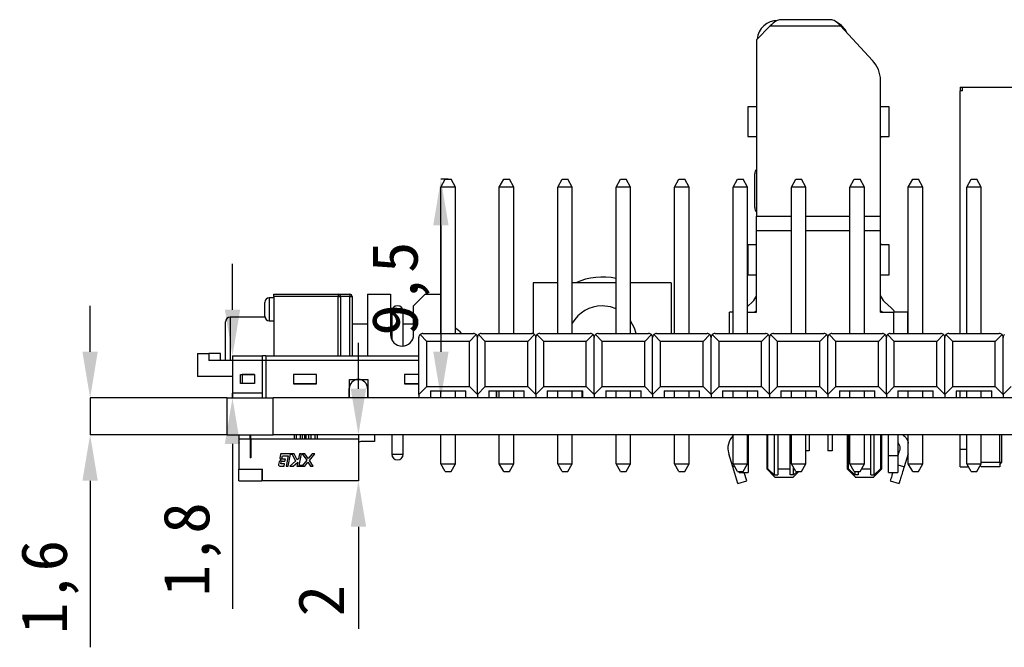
# Model space of a CAD drawing. Header units: millimetres. Extents: x 1690 to 1902, y 2170 to 2414.
# Tile 4 of 35: x 1696 to 1739, y 2209 to 2236. Entities that reach past the tile are written whole.
import ezdxf

# ---------------------------------------------------------------- set-up
doc = ezdxf.new("R2010")
doc.units = ezdxf.units.MM
doc.styles.add('黑体高度2mm', font='simhei.ttf', dxfattribs={"height": 2})
doc.dimstyles.new('红色高度2mm', dxfattribs={"dimtxt": 2, "dimasz": 2, "dimexe": 0, "dimexo": 0, "dimtad": 1, "dimdec": 1, "dimtxsty": '黑体高度2mm', "dimcen": 2.5, "dimclrd": 1, "dimclre": 1, "dimclrt": 1, "dimadec": 0, "dimazin": 0, "dimtfac": 1, "dimtdec": 1, "dimtmove": 0, "dimatfit": 3, "dimfxl": 1, "dimarcsym": 0})

# ---------------------------------------------------------------- blocks, each defined once
blk = doc.blocks.new('*D66')
at = {"color": 1, "lineweight": -2, "transparency": 16777216}
for p, q in [((1714.518, 2229.466), (1714.203, 2229.466)), ((1714.203, 2227.466), (1714.203, 2221.971)), ((1714.518, 2219.971), (1714.203, 2219.971))]:
    blk.add_line(p, q, dxfattribs=at)
at = {"color": 1, "transparency": 16777216}
for points in [[(1713.87, 2227.466), (1714.537, 2227.466), (1714.203, 2229.466)], [(1713.87, 2221.971), (1714.537, 2221.971), (1714.203, 2219.971)]]:
    blk.add_solid(points, dxfattribs=at)
at = {"layer": 'Defpoints', "color": 0, "transparency": 16777216}
for p in [(1714.518, 2229.466), (1714.203, 2219.971), (1714.518, 2219.971)]:
    blk.add_point(p, dxfattribs=at)
at = {"color": 1, "transparency": 16777216, "insert": (1712.455, 2224.719), "char_height": 2, "attachment_point": 5, "rotation": 90, "style": '黑体高度2mm'}
blk.add_mtext('9,5', dxfattribs=at)
blk = doc.blocks.new('*D67')
at = {"color": 1, "lineweight": -2, "transparency": 16777216}
for p, q in [((1710.618, 2220.365), (1710.618, 2222.365)), ((1710.618, 2218.365), (1710.618, 2216.371)), ((1710.618, 2214.371), (1710.618, 2209.942))]:
    blk.add_line(p, q, dxfattribs=at)
at = {"color": 1, "transparency": 16777216}
for points in [[(1710.285, 2220.365), (1710.952, 2220.365), (1710.618, 2218.365)], [(1710.285, 2214.371), (1710.952, 2214.371), (1710.618, 2216.371)]]:
    blk.add_solid(points, dxfattribs=at)
at = {"layer": 'Defpoints', "color": 0, "transparency": 16777216}
for p in [(1710.618, 2218.365), (1710.618, 2216.371), (1710.618, 2216.371)]:
    blk.add_point(p, dxfattribs=at)
at = {"color": 1, "transparency": 16777216, "insert": (1708.993, 2211.157), "char_height": 2, "attachment_point": 5, "rotation": 90, "style": '黑体高度2mm'}
blk.add_mtext('2', dxfattribs=at)
blk = doc.blocks.new('*D71')
at = {"color": 1, "lineweight": -2, "transparency": 16777216}
for p, q in [((1698.954, 2221.971), (1698.954, 2223.971)), ((1704.918, 2219.971), (1698.954, 2219.971)), ((1698.954, 2219.971), (1698.954, 2218.371)), ((1704.918, 2218.371), (1698.954, 2218.371)), ((1698.954, 2216.371), (1698.954, 2209.133))]:
    blk.add_line(p, q, dxfattribs=at)
at = {"color": 1, "transparency": 16777216}
for points in [[(1698.62, 2221.971), (1699.287, 2221.971), (1698.954, 2219.971)], [(1698.62, 2216.371), (1699.287, 2216.371), (1698.954, 2218.371)]]:
    blk.add_solid(points, dxfattribs=at)
at = {"layer": 'Defpoints', "color": 0, "transparency": 16777216}
for p in [(1704.918, 2219.971), (1698.954, 2218.371), (1704.918, 2218.371)]:
    blk.add_point(p, dxfattribs=at)
at = {"color": 1, "transparency": 16777216, "insert": (1697.205, 2211.752), "char_height": 2, "attachment_point": 5, "rotation": 90, "style": '黑体高度2mm'}
blk.add_mtext('1,6', dxfattribs=at)
blk = doc.blocks.new('*D72')
at = {"color": 1, "lineweight": -2, "transparency": 16777216}
for p, q in [((1705.143, 2223.801), (1705.143, 2225.801)), ((1705.143, 2221.801), (1705.143, 2219.971)), ((1705.143, 2217.971), (1705.143, 2210.811))]:
    blk.add_line(p, q, dxfattribs=at)
at = {"color": 1, "transparency": 16777216}
for points in [[(1704.81, 2223.801), (1705.477, 2223.801), (1705.143, 2221.801)], [(1704.81, 2217.971), (1705.477, 2217.971), (1705.143, 2219.971)]]:
    blk.add_solid(points, dxfattribs=at)
at = {"layer": 'Defpoints', "color": 0, "transparency": 16777216}
for p in [(1705.143, 2221.801), (1705.143, 2219.971), (1705.143, 2219.971)]:
    blk.add_point(p, dxfattribs=at)
at = {"color": 1, "transparency": 16777216, "insert": (1703.395, 2213.391), "char_height": 2, "attachment_point": 5, "rotation": 90, "style": '黑体高度2mm'}
blk.add_mtext('1,8', dxfattribs=at)

msp = doc.modelspace()

# ---------------------------------------------------------------- linework, layer by layer
at = {"color": 7, "linetype": 'Continuous', "lineweight": 25}
for p, q in [((1728.524, 2236.138), (1727.918, 2235.526)), ((1728.524, 2236.138), (1731.573, 2236.138)), ((1731.16, 2236.401), (1728.969, 2236.401)), ((1732.963, 2234.624), (1731.573, 2236.138)), ((1727.918, 2235.526), (1727.918, 2227.868)), ((1733.318, 2227.868), (1733.318, 2233.777)), ((1736.778, 2233.471), (1736.878, 2233.471)), ((1736.778, 2233.471), (1736.778, 2233.311)), ((1736.778, 2222.77), (1736.778, 2233.311)), ((1736.878, 2233.311), (1736.778, 2233.311)), ((1736.878, 2233.311), (1736.878, 2233.471)), ((1736.878, 2233.471), (1752.558, 2233.471)), ((1727.543, 2232.621), (1727.543, 2231.321)), ((1727.918, 2232.621), (1727.543, 2232.621)), ((1733.693, 2232.621), (1733.318, 2232.621)), ((1733.693, 2231.321), (1733.693, 2232.621)), ((1727.543, 2231.321), (1727.918, 2231.321)), ((1733.318, 2231.321), (1733.693, 2231.321)), ((1727.85, 2228.24), (1727.85, 2229.703)), ((1714.203, 2229.126), (1714.393, 2229.466)), ((1714.393, 2229.466), (1714.643, 2229.466)), ((1714.833, 2229.126), (1714.643, 2229.466)), ((1716.743, 2229.126), (1716.933, 2229.466)), ((1716.933, 2229.466), (1717.183, 2229.466)), ((1717.373, 2229.126), (1717.183, 2229.466)), ((1719.283, 2229.126), (1719.473, 2229.466)), ((1719.473, 2229.466), (1719.723, 2229.466)), ((1719.913, 2229.126), (1719.723, 2229.466)), ((1721.823, 2229.126), (1722.013, 2229.466)), ((1722.013, 2229.466), (1722.263, 2229.466)), ((1722.453, 2229.126), (1722.263, 2229.466)), ((1724.363, 2229.126), (1724.553, 2229.466)), ((1724.553, 2229.466), (1724.803, 2229.466)), ((1724.993, 2229.126), (1724.803, 2229.466)), ((1726.903, 2229.126), (1727.093, 2229.466)), ((1727.093, 2229.466), (1727.343, 2229.466)), ((1727.533, 2229.126), (1727.343, 2229.466)), ((1729.443, 2229.126), (1729.633, 2229.466)), ((1729.633, 2229.466), (1729.883, 2229.466)), ((1730.073, 2229.126), (1729.883, 2229.466)), ((1731.983, 2229.126), (1732.173, 2229.466)), ((1732.173, 2229.466), (1732.423, 2229.466)), ((1732.613, 2229.126), (1732.423, 2229.466)), ((1734.523, 2229.126), (1734.713, 2229.466)), ((1734.713, 2229.466), (1734.963, 2229.466)), ((1735.153, 2229.126), (1734.963, 2229.466)), ((1737.063, 2229.126), (1737.253, 2229.466)), ((1737.253, 2229.466), (1737.503, 2229.466)), ((1737.693, 2229.126), (1737.503, 2229.466)), ((1714.203, 2222.77), (1714.203, 2229.126)), ((1714.833, 2229.126), (1714.203, 2229.126)), ((1714.833, 2222.77), (1714.833, 2229.126)), ((1716.743, 2222.77), (1716.743, 2229.126)), ((1717.373, 2229.126), (1716.743, 2229.126)), ((1717.373, 2222.77), (1717.373, 2229.126)), ((1719.283, 2222.77), (1719.283, 2229.126)), ((1719.913, 2229.126), (1719.283, 2229.126)), ((1719.913, 2222.77), (1719.913, 2229.126)), ((1721.823, 2222.77), (1721.823, 2229.126)), ((1722.453, 2229.126), (1721.823, 2229.126)), ((1722.453, 2222.77), (1722.453, 2229.126)), ((1724.363, 2222.77), (1724.363, 2229.126)), ((1724.993, 2229.126), (1724.363, 2229.126)), ((1724.993, 2222.77), (1724.993, 2229.126)), ((1726.903, 2222.77), (1726.903, 2229.126)), ((1727.533, 2229.126), (1726.903, 2229.126)), ((1727.533, 2222.77), (1727.533, 2229.126)), ((1729.443, 2222.77), (1729.443, 2229.126)), ((1730.073, 2229.126), (1729.443, 2229.126)), ((1730.073, 2222.77), (1730.073, 2229.126)), ((1731.983, 2222.77), (1731.983, 2229.126)), ((1732.613, 2229.126), (1731.983, 2229.126)), ((1732.613, 2222.77), (1732.613, 2229.126)), ((1734.523, 2222.77), (1734.523, 2229.126)), ((1735.153, 2229.126), (1734.523, 2229.126)), ((1735.153, 2222.77), (1735.153, 2229.126)), ((1737.063, 2222.77), (1737.063, 2229.126)), ((1737.693, 2229.126), (1737.063, 2229.126)), ((1737.693, 2222.77), (1737.693, 2229.126)), ((1727.918, 2227.231), (1727.918, 2227.868)), ((1733.318, 2227.231), (1733.318, 2227.868)), ((1727.918, 2223.691), (1727.918, 2227.231)), ((1733.318, 2223.691), (1733.318, 2227.231)), ((1727.918, 2226.621), (1727.543, 2226.621)), ((1727.543, 2226.621), (1727.543, 2225.321)), ((1733.693, 2226.621), (1733.318, 2226.621)), ((1733.693, 2225.321), (1733.693, 2226.621)), ((1718.218, 2224.971), (1718.218, 2222.758)), ((1719.283, 2224.971), (1718.218, 2224.971)), ((1721.823, 2224.971), (1719.913, 2224.971)), ((1724.218, 2224.971), (1722.453, 2224.971)), ((1724.218, 2224.971), (1724.218, 2222.77)), ((1727.543, 2225.321), (1727.918, 2225.321)), ((1733.318, 2225.321), (1733.693, 2225.321)), ((1706.543, 2223.521), (1706.543, 2224.121)), ((1706.943, 2224.321), (1706.743, 2224.321)), ((1706.943, 2224.471), (1709.743, 2224.471)), ((1706.943, 2224.371), (1706.943, 2224.471)), ((1709.743, 2224.371), (1706.943, 2224.371)), ((1706.943, 2224.371), (1706.943, 2221.801)), ((1709.743, 2224.471), (1710.243, 2224.471)), ((1709.743, 2224.471), (1709.743, 2224.371)), ((1709.743, 2224.371), (1709.843, 2224.371)), ((1709.843, 2224.371), (1709.843, 2221.801)), ((1710.243, 2224.471), (1710.243, 2224.371)), ((1710.243, 2224.371), (1710.343, 2224.371)), ((1710.343, 2224.371), (1710.343, 2221.801)), ((1711.018, 2224.471), (1712.018, 2224.471)), ((1711.018, 2224.471), (1711.018, 2221.801)), ((1712.018, 2224.471), (1712.018, 2222.721)), ((1713.518, 2224.471), (1713.018, 2223.971)), ((1713.518, 2224.471), (1714.203, 2224.471)), ((1727.533, 2223.946), (1727.744, 2224.14)), ((1733.492, 2224.14), (1733.776, 2223.879)), ((1712.068, 2223.721), (1712.068, 2222.504)), ((1712.568, 2222.224), (1712.568, 2223.721)), ((1713.018, 2222.721), (1713.018, 2223.971)), ((1726.748, 2222.77), (1726.748, 2223.691)), ((1727.533, 2223.691), (1727.918, 2223.691)), ((1727.918, 2223.756), (1727.847, 2223.691)), ((1733.389, 2223.691), (1733.318, 2223.756)), ((1733.318, 2223.691), (1733.888, 2223.691)), ((1734.488, 2223.691), (1734.488, 2222.77)), ((1704.843, 2221.601), (1704.843, 2223.271)), ((1706.55, 2223.471), (1705.043, 2223.471)), ((1706.743, 2223.321), (1706.943, 2223.321)), ((1710.343, 2223.181), (1711.018, 2223.181)), ((1712.018, 2223.181), (1712.068, 2223.181)), ((1712.568, 2223.181), (1713.018, 2223.181)), ((1713.248, 2220.115), (1713.248, 2222.597)), ((1713.299, 2222.719), (1713.594, 2222.425)), ((1713.421, 2222.77), (1715.615, 2222.77)), ((1715.443, 2222.425), (1713.594, 2222.425)), ((1713.594, 2220.46), (1713.594, 2222.425)), ((1715.443, 2222.425), (1715.738, 2222.719)), ((1715.443, 2220.46), (1715.443, 2222.425)), ((1715.788, 2220.115), (1715.788, 2222.597)), ((1715.839, 2222.719), (1716.134, 2222.425)), ((1715.961, 2222.77), (1718.155, 2222.77)), ((1717.983, 2222.425), (1716.134, 2222.425)), ((1716.134, 2220.46), (1716.134, 2222.425)), ((1717.983, 2222.425), (1718.278, 2222.719)), ((1717.983, 2220.46), (1717.983, 2222.425)), ((1718.328, 2220.115), (1718.328, 2222.597)), ((1718.379, 2222.719), (1718.674, 2222.425)), ((1718.501, 2222.77), (1720.695, 2222.77)), ((1718.674, 2220.46), (1718.674, 2222.425)), ((1720.523, 2222.425), (1718.674, 2222.425)), ((1720.523, 2222.425), (1720.818, 2222.719)), ((1720.523, 2220.46), (1720.523, 2222.425)), ((1720.868, 2220.115), (1720.868, 2222.597)), ((1720.919, 2222.719), (1721.214, 2222.425)), ((1721.041, 2222.77), (1723.235, 2222.77)), ((1721.214, 2220.46), (1721.214, 2222.425)), ((1723.063, 2222.425), (1721.214, 2222.425)), ((1723.063, 2222.425), (1723.358, 2222.719)), ((1723.063, 2220.46), (1723.063, 2222.425)), ((1723.408, 2220.115), (1723.408, 2222.597)), ((1723.459, 2222.719), (1723.754, 2222.425)), ((1723.581, 2222.77), (1725.775, 2222.77)), ((1723.754, 2220.46), (1723.754, 2222.425)), ((1725.603, 2222.425), (1723.754, 2222.425)), ((1725.603, 2222.425), (1725.898, 2222.719)), ((1725.603, 2220.46), (1725.603, 2222.425)), ((1725.948, 2220.115), (1725.948, 2222.597)), ((1725.999, 2222.719), (1726.294, 2222.425)), ((1726.121, 2222.77), (1728.315, 2222.77)), ((1726.294, 2220.46), (1726.294, 2222.425)), ((1728.143, 2222.425), (1726.294, 2222.425)), ((1728.143, 2222.425), (1728.438, 2222.719)), ((1728.143, 2220.46), (1728.143, 2222.425)), ((1728.488, 2220.115), (1728.488, 2222.597)), ((1728.539, 2222.719), (1728.834, 2222.425)), ((1728.661, 2222.77), (1730.855, 2222.77)), ((1730.683, 2222.425), (1728.834, 2222.425)), ((1728.834, 2220.46), (1728.834, 2222.425)), ((1730.683, 2222.425), (1730.978, 2222.719)), ((1730.683, 2220.46), (1730.683, 2222.425)), ((1731.028, 2220.115), (1731.028, 2222.597)), ((1731.079, 2222.719), (1731.374, 2222.425)), ((1731.201, 2222.77), (1733.395, 2222.77)), ((1733.223, 2222.425), (1731.374, 2222.425)), ((1731.374, 2220.46), (1731.374, 2222.425)), ((1733.223, 2222.425), (1733.518, 2222.719)), ((1733.223, 2220.46), (1733.223, 2222.425)), ((1733.568, 2220.115), (1733.568, 2222.597)), ((1733.619, 2222.719), (1733.914, 2222.425)), ((1733.741, 2222.77), (1735.935, 2222.77)), ((1733.914, 2220.46), (1733.914, 2222.425)), ((1735.763, 2222.425), (1733.914, 2222.425)), ((1735.763, 2222.425), (1736.058, 2222.719)), ((1735.763, 2220.46), (1735.763, 2222.425)), ((1736.108, 2220.115), (1736.108, 2222.597)), ((1736.159, 2222.719), (1736.454, 2222.425)), ((1736.281, 2222.77), (1738.475, 2222.77)), ((1736.454, 2220.46), (1736.454, 2222.425)), ((1738.303, 2222.425), (1736.454, 2222.425)), ((1738.303, 2222.425), (1738.598, 2222.719)), ((1738.303, 2220.46), (1738.303, 2222.425)), ((1738.648, 2220.115), (1738.648, 2222.597)), ((1703.618, 2221.901), (1704.118, 2221.901)), ((1703.618, 2221.901), (1703.618, 2220.901)), ((1704.118, 2221.901), (1704.118, 2221.601)), ((1704.615, 2221.901), (1704.118, 2221.901)), ((1705.143, 2221.601), (1704.118, 2221.601)), ((1704.615, 2221.601), (1704.615, 2221.901)), ((1705.143, 2221.801), (1706.443, 2221.801)), ((1705.143, 2221.801), (1705.143, 2221.591)), ((1706.443, 2221.591), (1705.143, 2221.591)), ((1705.143, 2221.591), (1705.143, 2220.181)), ((1706.443, 2221.591), (1706.443, 2221.801)), ((1706.443, 2221.801), (1706.445, 2221.801)), ((1706.443, 2221.601), (1706.445, 2221.601)), ((1706.593, 2221.601), (1706.443, 2221.601)), ((1706.443, 2220.181), (1706.443, 2221.591)), ((1706.445, 2221.601), (1706.445, 2221.801)), ((1706.593, 2221.801), (1706.445, 2221.801)), ((1706.593, 2221.801), (1713.248, 2221.801)), ((1706.593, 2221.801), (1706.593, 2221.591)), ((1706.593, 2221.591), (1706.593, 2219.971)), ((1705.143, 2220.901), (1703.618, 2220.901)), ((1705.493, 2220.991), (1706.093, 2220.991)), ((1705.493, 2220.591), (1705.493, 2220.991)), ((1706.093, 2220.986), (1705.568, 2220.986)), ((1705.568, 2220.986), (1705.568, 2220.591)), ((1706.093, 2220.991), (1706.093, 2220.591)), ((1708.793, 2220.991), (1707.793, 2220.991)), ((1707.793, 2220.991), (1707.793, 2220.591)), ((1708.793, 2220.986), (1707.793, 2220.986)), ((1707.793, 2220.986), (1707.793, 2220.586)), ((1708.793, 2220.591), (1708.793, 2220.991)), ((1708.793, 2220.586), (1708.793, 2220.986)), ((1710.223, 2220.771), (1711.023, 2220.771)), ((1710.223, 2219.971), (1710.223, 2220.771)), ((1711.023, 2220.771), (1711.023, 2219.971)), ((1713.248, 2220.986), (1712.618, 2220.986)), ((1712.618, 2220.986), (1712.618, 2220.586)), ((1713.248, 2220.991), (1712.623, 2220.991)), ((1712.623, 2220.991), (1712.623, 2220.591)), ((1706.093, 2220.591), (1705.493, 2220.591)), ((1707.793, 2220.591), (1708.793, 2220.591)), ((1707.793, 2220.586), (1708.793, 2220.586)), ((1710.218, 2219.971), (1710.218, 2220.371)), ((1711.018, 2220.371), (1711.018, 2219.971)), ((1712.618, 2220.586), (1713.248, 2220.586)), ((1712.623, 2220.591), (1713.248, 2220.591)), ((1713.594, 2220.46), (1713.248, 2220.115)), ((1713.594, 2220.46), (1715.443, 2220.46)), ((1713.748, 2220.27), (1715.288, 2220.27)), ((1713.748, 2220.27), (1713.748, 2219.971)), ((1714.203, 2219.971), (1714.203, 2220.27)), ((1714.833, 2219.971), (1714.833, 2220.27)), ((1715.288, 2219.971), (1715.288, 2220.27)), ((1715.788, 2220.115), (1715.443, 2220.46)), ((1716.134, 2220.46), (1715.788, 2220.115)), ((1716.134, 2220.46), (1717.983, 2220.46)), ((1716.288, 2220.27), (1717.828, 2220.27)), ((1716.288, 2220.27), (1716.288, 2219.971)), ((1716.618, 2219.971), (1716.618, 2220.27)), ((1716.623, 2220.27), (1716.623, 2219.971)), ((1716.743, 2219.971), (1716.743, 2220.27)), ((1717.373, 2219.971), (1717.373, 2220.27)), ((1717.828, 2219.971), (1717.828, 2220.27)), ((1718.328, 2220.115), (1717.983, 2220.46)), ((1718.674, 2220.46), (1718.328, 2220.115)), ((1718.674, 2220.46), (1720.523, 2220.46)), ((1718.828, 2220.27), (1720.368, 2220.27)), ((1718.828, 2220.27), (1718.828, 2219.971)), ((1719.283, 2219.971), (1719.283, 2220.27)), ((1719.913, 2219.971), (1719.913, 2220.27)), ((1720.343, 2219.971), (1720.343, 2220.27)), ((1720.368, 2219.971), (1720.368, 2220.27)), ((1720.868, 2220.115), (1720.523, 2220.46)), ((1721.214, 2220.46), (1720.868, 2220.115)), ((1721.214, 2220.46), (1723.063, 2220.46)), ((1721.368, 2220.27), (1722.908, 2220.27)), ((1721.368, 2220.27), (1721.368, 2219.971)), ((1721.823, 2219.971), (1721.823, 2220.27)), ((1722.453, 2219.971), (1722.453, 2220.27)), ((1722.908, 2219.971), (1722.908, 2220.27)), ((1723.408, 2220.115), (1723.063, 2220.46)), ((1723.754, 2220.46), (1723.408, 2220.115)), ((1723.754, 2220.46), (1725.603, 2220.46)), ((1723.908, 2220.27), (1725.448, 2220.27)), ((1723.908, 2220.27), (1723.908, 2219.971)), ((1724.363, 2219.971), (1724.363, 2220.27)), ((1724.993, 2219.971), (1724.993, 2220.27)), ((1725.448, 2219.971), (1725.448, 2220.27)), ((1725.948, 2220.115), (1725.603, 2220.46)), ((1726.294, 2220.46), (1725.948, 2220.115)), ((1726.294, 2220.46), (1728.143, 2220.46)), ((1726.448, 2220.27), (1727.988, 2220.27)), ((1726.448, 2220.27), (1726.448, 2219.971)), ((1726.903, 2219.971), (1726.903, 2220.27)), ((1727.533, 2219.971), (1727.533, 2220.27)), ((1727.988, 2219.971), (1727.988, 2220.27)), ((1728.488, 2220.115), (1728.143, 2220.46)), ((1728.834, 2220.46), (1728.488, 2220.115)), ((1728.834, 2220.46), (1730.683, 2220.46)), ((1728.988, 2220.27), (1730.528, 2220.27)), ((1728.988, 2220.27), (1728.988, 2219.971)), ((1729.443, 2219.971), (1729.443, 2220.27)), ((1730.073, 2219.971), (1730.073, 2220.27)), ((1730.528, 2219.971), (1730.528, 2220.27)), ((1731.028, 2220.115), (1730.683, 2220.46)), ((1731.374, 2220.46), (1731.028, 2220.115)), ((1731.374, 2220.46), (1733.223, 2220.46)), ((1731.528, 2220.27), (1733.068, 2220.27)), ((1731.528, 2220.27), (1731.528, 2219.971)), ((1731.983, 2219.971), (1731.983, 2220.27)), ((1732.613, 2219.971), (1732.613, 2220.27)), ((1733.068, 2219.971), (1733.068, 2220.27)), ((1733.568, 2220.115), (1733.223, 2220.46)), ((1733.914, 2220.46), (1733.568, 2220.115)), ((1733.914, 2220.46), (1735.763, 2220.46)), ((1734.068, 2220.27), (1735.608, 2220.27)), ((1734.068, 2220.27), (1734.068, 2219.971)), ((1734.523, 2219.971), (1734.523, 2220.27)), ((1735.153, 2219.971), (1735.153, 2220.27)), ((1735.608, 2219.971), (1735.608, 2220.27)), ((1736.108, 2220.115), (1735.763, 2220.46)), ((1736.454, 2220.46), (1736.108, 2220.115)), ((1736.454, 2220.46), (1738.303, 2220.46)), ((1736.608, 2220.27), (1738.148, 2220.27)), ((1736.608, 2220.27), (1736.608, 2219.971)), ((1736.778, 2219.971), (1736.778, 2220.27)), ((1737.063, 2219.971), (1737.063, 2220.27)), ((1737.693, 2219.971), (1737.693, 2220.27)), ((1738.148, 2219.971), (1738.148, 2220.27)), ((1738.648, 2220.115), (1738.303, 2220.46)), ((1738.994, 2220.46), (1738.648, 2220.115)), ((1704.918, 2218.371), (1704.918, 2219.971)), ((1704.918, 2219.971), (1706.918, 2219.971)), ((1706.443, 2220.181), (1705.143, 2220.181)), ((1705.143, 2220.181), (1705.143, 2220.171)), ((1706.443, 2220.171), (1705.143, 2220.171)), ((1705.143, 2219.971), (1705.143, 2220.171)), ((1706.443, 2220.171), (1706.443, 2220.181)), ((1706.443, 2219.971), (1706.443, 2220.171)), ((1706.918, 2218.371), (1706.918, 2219.971)), ((1787.918, 2219.971), (1706.918, 2219.971)), ((1713.248, 2220.115), (1713.248, 2219.971)), ((1715.788, 2220.115), (1715.788, 2219.971)), ((1718.328, 2220.115), (1718.328, 2219.971)), ((1720.868, 2220.115), (1720.868, 2219.971)), ((1723.408, 2220.115), (1723.408, 2219.971)), ((1725.948, 2220.115), (1725.948, 2219.971)), ((1728.488, 2220.115), (1728.488, 2219.971)), ((1731.028, 2220.115), (1731.028, 2219.971)), ((1733.568, 2220.115), (1733.568, 2219.971)), ((1736.108, 2220.115), (1736.108, 2219.971)), ((1738.648, 2220.115), (1738.648, 2219.971)), ((1704.918, 2218.371), (1706.918, 2218.371)), ((1705.418, 2218.371), (1705.418, 2218.171)), ((1705.918, 2218.171), (1705.418, 2218.171)), ((1705.418, 2218.171), (1705.418, 2216.871)), ((1705.918, 2218.171), (1705.918, 2218.371)), ((1705.918, 2218.171), (1705.918, 2217.371)), ((1705.918, 2218.171), (1705.938, 2218.171)), ((1705.938, 2218.171), (1705.938, 2218.371)), ((1705.938, 2218.171), (1705.938, 2217.371)), ((1710.618, 2218.171), (1705.938, 2218.171)), ((1787.918, 2218.371), (1706.918, 2218.371)), ((1707.818, 2218.371), (1707.818, 2218.171)), ((1707.918, 2218.371), (1707.918, 2218.171)), ((1708.093, 2218.171), (1708.093, 2218.371)), ((1708.193, 2218.171), (1708.193, 2218.371)), ((1708.293, 2218.171), (1708.293, 2218.371)), ((1708.343, 2218.171), (1708.343, 2218.371)), ((1708.443, 2218.371), (1708.443, 2218.171)), ((1708.543, 2218.371), (1708.543, 2218.171)), ((1708.718, 2218.371), (1708.718, 2218.171)), ((1708.818, 2218.371), (1708.818, 2218.171)), ((1710.618, 2218.371), (1710.618, 2218.171)), ((1710.618, 2218.171), (1710.618, 2216.371)), ((1711.318, 2218.371), (1711.318, 2218.071)), ((1712.068, 2218.371), (1712.068, 2217.521)), ((1712.568, 2217.521), (1712.568, 2218.371)), ((1714.203, 2217.11), (1714.203, 2218.371)), ((1714.833, 2217.11), (1714.833, 2218.371)), ((1716.743, 2217.11), (1716.743, 2218.371)), ((1717.373, 2217.11), (1717.373, 2218.371)), ((1719.283, 2217.11), (1719.283, 2218.371)), ((1719.913, 2217.11), (1719.913, 2218.371)), ((1721.823, 2217.11), (1721.823, 2218.371)), ((1722.453, 2217.11), (1722.453, 2218.371)), ((1724.363, 2217.11), (1724.363, 2218.371)), ((1724.993, 2217.11), (1724.993, 2218.371)), ((1726.903, 2217.11), (1726.903, 2218.371)), ((1727.533, 2217.11), (1727.533, 2218.371)), ((1727.568, 2218.371), (1727.568, 2217.471)), ((1728.368, 2218.371), (1728.368, 2216.881)), ((1728.418, 2216.881), (1728.418, 2218.371)), ((1728.697, 2218.371), (1728.697, 2216.631)), ((1728.848, 2218.371), (1728.848, 2216.881)), ((1729.388, 2216.881), (1729.388, 2218.371)), ((1729.443, 2217.11), (1729.443, 2218.371)), ((1730.073, 2217.11), (1730.073, 2218.371)), ((1730.218, 2218.371), (1730.218, 2217.671)), ((1731.018, 2218.371), (1731.018, 2217.671)), ((1731.218, 2218.371), (1731.218, 2217.671)), ((1731.868, 2218.371), (1731.868, 2216.881)), ((1731.918, 2216.881), (1731.918, 2218.371)), ((1731.983, 2217.11), (1731.983, 2218.371)), ((1732.613, 2217.11), (1732.613, 2218.371)), ((1732.888, 2216.881), (1732.888, 2218.371)), ((1733.039, 2216.631), (1733.039, 2218.371)), ((1733.318, 2218.371), (1733.318, 2216.881)), ((1733.368, 2216.881), (1733.368, 2218.371)), ((1733.668, 2217.471), (1733.668, 2218.371)), ((1734.068, 2218.371), (1734.068, 2217.471)), ((1734.523, 2217.11), (1734.523, 2218.371)), ((1735.153, 2217.11), (1735.153, 2218.371)), ((1736.778, 2217.721), (1736.778, 2218.371)), ((1737.063, 2217.11), (1737.063, 2218.371)), ((1737.693, 2217.11), (1737.693, 2218.371)), ((1738.503, 2217.171), (1738.503, 2218.371)), ((1738.593, 2217.171), (1738.593, 2218.371)), ((1705.938, 2218.024), (1705.918, 2218.024)), ((1711.318, 2218.071), (1710.718, 2218.071)), ((1730.218, 2217.671), (1730.073, 2217.671)), ((1731.218, 2217.671), (1731.018, 2217.671)), ((1734.068, 2217.432), (1734.14, 2217.662)), ((1736.778, 2216.971), (1736.778, 2217.721)), ((1705.938, 2217.371), (1705.918, 2217.371)), ((1707.255, 2217.266), (1707.167, 2217.195)), ((1707.23, 2217.52), (1707.196, 2217.343)), ((1707.196, 2217.343), (1707.255, 2217.266)), ((1707.829, 2217.542), (1707.257, 2217.542)), ((1707.291, 2217.346), (1707.311, 2217.449)), ((1707.299, 2217.221), (1707.424, 2217.221)), ((1707.311, 2217.449), (1707.563, 2217.449)), ((1707.442, 2217.314), (1707.318, 2217.314)), ((1707.424, 2217.221), (1707.442, 2217.314)), ((1707.563, 2217.449), (1707.478, 2217.008)), ((1707.571, 2217.008), (1707.67, 2217.521)), ((1707.884, 2217.222), (1707.632, 2217.008)), ((1707.67, 2217.521), (1707.736, 2217.521)), ((1707.736, 2217.521), (1707.884, 2217.222)), ((1707.957, 2217.284), (1707.829, 2217.542)), ((1708.008, 2217.327), (1707.957, 2217.284)), ((1708.05, 2217.542), (1708.008, 2217.327)), ((1708.044, 2217.032), (1708.143, 2217.542)), ((1708.143, 2217.542), (1708.05, 2217.542)), ((1708.291, 2217.542), (1708.177, 2217.542)), ((1708.177, 2217.542), (1708.369, 2217.257)), ((1708.369, 2217.257), (1708.185, 2217.032)), ((1708.431, 2217.333), (1708.291, 2217.542)), ((1708.603, 2217.542), (1708.431, 2217.333)), ((1708.486, 2217.252), (1708.723, 2217.542)), ((1708.65, 2217.008), (1708.486, 2217.252)), ((1708.723, 2217.542), (1708.603, 2217.542)), ((1726.894, 2216.967), (1726.715, 2217.543)), ((1727.568, 2217.471), (1727.568, 2216.721)), ((1733.668, 2217.471), (1734.068, 2217.471)), ((1733.668, 2216.721), (1733.668, 2217.471)), ((1734.068, 2217.471), (1734.068, 2216.721)), ((1734.522, 2217.543), (1734.342, 2216.967)), ((1705.418, 2216.871), (1706.441, 2216.871)), ((1705.418, 2216.371), (1705.418, 2216.871)), ((1706.421, 2216.871), (1706.421, 2216.371)), ((1706.441, 2216.371), (1706.441, 2216.871)), ((1707.167, 2217.195), (1707.144, 2217.076)), ((1707.2, 2217.008), (1707.383, 2217.008)), ((1707.244, 2217.101), (1707.261, 2217.189)), ((1707.401, 2217.101), (1707.244, 2217.101)), ((1707.383, 2217.008), (1707.401, 2217.101)), ((1707.478, 2217.008), (1707.571, 2217.008)), ((1707.632, 2217.008), (1707.776, 2217.008)), ((1707.776, 2217.008), (1707.98, 2217.181)), ((1707.98, 2217.181), (1707.946, 2217.008)), ((1707.946, 2217.008), (1708.285, 2217.008)), ((1708.185, 2217.032), (1708.044, 2217.032)), ((1708.285, 2217.008), (1708.423, 2217.176)), ((1708.423, 2217.176), (1708.536, 2217.008)), ((1708.536, 2217.008), (1708.65, 2217.008)), ((1714.393, 2216.77), (1714.203, 2217.11)), ((1714.203, 2217.11), (1714.833, 2217.11)), ((1714.643, 2216.77), (1714.833, 2217.11)), ((1716.743, 2217.11), (1717.373, 2217.11)), ((1716.933, 2216.77), (1716.743, 2217.11)), ((1717.183, 2216.77), (1717.373, 2217.11)), ((1719.283, 2217.11), (1719.913, 2217.11)), ((1719.473, 2216.77), (1719.283, 2217.11)), ((1719.723, 2216.77), (1719.913, 2217.11)), ((1722.013, 2216.77), (1721.823, 2217.11)), ((1721.823, 2217.11), (1722.453, 2217.11)), ((1722.263, 2216.77), (1722.453, 2217.11)), ((1724.363, 2217.11), (1724.993, 2217.11)), ((1724.553, 2216.77), (1724.363, 2217.11)), ((1724.803, 2216.77), (1724.993, 2217.11)), ((1727.118, 2216.251), (1726.894, 2216.967)), ((1726.903, 2217.11), (1727.533, 2217.11)), ((1727.093, 2216.77), (1726.903, 2217.11)), ((1727.343, 2216.77), (1727.533, 2217.11)), ((1728.368, 2216.881), (1728.721, 2216.529)), ((1728.368, 2216.881), (1728.418, 2216.881)), ((1728.697, 2216.631), (1728.418, 2216.881)), ((1728.848, 2216.881), (1729.388, 2216.881)), ((1728.848, 2216.881), (1728.848, 2216.631)), ((1729.388, 2216.631), (1729.388, 2216.881)), ((1729.443, 2217.11), (1730.073, 2217.11)), ((1729.633, 2216.77), (1729.443, 2217.11)), ((1729.539, 2216.631), (1729.539, 2216.939)), ((1729.883, 2216.77), (1730.073, 2217.11)), ((1731.868, 2216.881), (1732.222, 2216.528)), ((1731.868, 2216.881), (1731.918, 2216.881)), ((1732.197, 2216.631), (1731.918, 2216.881)), ((1731.983, 2217.11), (1732.613, 2217.11)), ((1732.173, 2216.77), (1731.983, 2217.11)), ((1732.423, 2216.77), (1732.613, 2217.11)), ((1732.485, 2216.881), (1732.888, 2216.881)), ((1732.888, 2216.631), (1732.888, 2216.881)), ((1733.015, 2216.528), (1733.368, 2216.881)), ((1733.318, 2216.881), (1733.039, 2216.631)), ((1733.318, 2216.881), (1733.368, 2216.881)), ((1734.523, 2217.11), (1735.153, 2217.11)), ((1734.713, 2216.77), (1734.523, 2217.11)), ((1734.963, 2216.77), (1735.153, 2217.11)), ((1736.778, 2216.971), (1737.141, 2216.971)), ((1737.063, 2217.11), (1737.693, 2217.11)), ((1737.253, 2216.77), (1737.063, 2217.11)), ((1737.503, 2216.77), (1737.693, 2217.11)), ((1737.647, 2217.028), (1737.703, 2216.971)), ((1737.693, 2217.171), (1738.503, 2217.171)), ((1738.503, 2216.971), (1737.703, 2216.971)), ((1738.503, 2217.081), (1738.593, 2217.171)), ((1738.503, 2217.171), (1738.503, 2216.971)), ((1738.503, 2217.171), (1738.593, 2217.171)), ((1705.418, 2216.371), (1706.421, 2216.371)), ((1710.618, 2216.371), (1706.441, 2216.371)), ((1714.393, 2216.77), (1714.643, 2216.77)), ((1716.933, 2216.77), (1717.183, 2216.77)), ((1719.473, 2216.77), (1719.723, 2216.77)), ((1722.013, 2216.77), (1722.263, 2216.77)), ((1724.553, 2216.77), (1724.803, 2216.77)), ((1727.093, 2216.77), (1727.343, 2216.77)), ((1727.118, 2216.251), (1727.5, 2216.371)), ((1727.168, 2216.721), (1727.168, 2216.77)), ((1727.168, 2216.721), (1727.568, 2216.721)), ((1727.5, 2216.371), (1727.39, 2216.721)), ((1728.697, 2216.631), (1728.848, 2216.631)), ((1729.539, 2216.631), (1729.388, 2216.631)), ((1729.515, 2216.529), (1729.757, 2216.77)), ((1729.669, 2216.748), (1729.539, 2216.631)), ((1729.633, 2216.77), (1729.883, 2216.77)), ((1732.173, 2216.77), (1732.423, 2216.77)), ((1732.197, 2216.77), (1732.197, 2216.631)), ((1732.348, 2216.631), (1732.197, 2216.631)), ((1732.348, 2216.77), (1732.348, 2216.631)), ((1732.888, 2216.631), (1733.039, 2216.631)), ((1733.668, 2216.721), (1734.068, 2216.721)), ((1733.736, 2216.371), (1734.122, 2216.25)), ((1734.713, 2216.77), (1734.963, 2216.77)), ((1737.253, 2216.77), (1737.503, 2216.77))]:
    msp.add_line(p, q, dxfattribs=at)
at = {"color": 8, "linetype": 'Continuous', "lineweight": 25}
for p, q in [((1727.918, 2227.868), (1729.443, 2227.868)), ((1730.073, 2227.868), (1731.983, 2227.868)), ((1732.613, 2227.868), (1733.318, 2227.868)), ((1729.443, 2227.231), (1727.918, 2227.231)), ((1731.983, 2227.231), (1730.073, 2227.231)), ((1733.318, 2227.231), (1732.613, 2227.231)), ((1706.743, 2224.321), (1706.743, 2223.321)), ((1709.743, 2221.801), (1709.743, 2224.371)), ((1710.243, 2224.371), (1709.843, 2224.371)), ((1710.243, 2221.801), (1710.243, 2224.371)), ((1712.568, 2223.721), (1712.068, 2223.721)), ((1733.888, 2222.77), (1733.888, 2223.691)), ((1705.043, 2223.471), (1705.043, 2221.601)), ((1713.248, 2221.591), (1706.593, 2221.591)), ((1737.063, 2217.721), (1736.778, 2217.721)), ((1712.068, 2217.521), (1712.568, 2217.521)), ((1727.568, 2217.471), (1727.533, 2217.471)), ((1726.97, 2216.991), (1726.894, 2216.967)), ((1734.342, 2216.967), (1734.068, 2217.053))]:
    msp.add_line(p, q, dxfattribs=at)
at = {"color": 7, "linetype": 'Continuous', "lineweight": 25, "flags": 128}
for points in [[(1721.823, 2223.844), (1721.577, 2223.928), (1721.218, 2223.971)], [(1722.688, 2222.77), (1722.621, 2223.003), (1722.453, 2223.323)], [(1710.668, 2218.371), (1710.629, 2218.368), (1710.618, 2218.365)]]:
    msp.add_lwpolyline(points, dxfattribs=at)
at = {"color": 7, "linetype": 'Continuous', "lineweight": 25}
for centre, radius, start, end in [((1728.843, 2235.471), 0.9, 90, 174.636), ((1731.027, 2235.471), 0.9, 24.0083, 63.7803), ((1732.063, 2233.749), 1.255, 1.2698, 44.1887), ((1721.218, 2222.471), 2.75, 77.2952, 114.62), ((1706.743, 2224.121), 0.2, 90, 180), ((1709.743, 2224.371), 0.1, 0, 90), ((1710.243, 2224.371), 0.1, 0, 90), ((1727.33, 2224.591), 0.613, 312.5104, 343.578), ((1733.906, 2224.591), 0.613, 196.422, 227.4896), ((1712.318, 2223.721), 0.25, 90, 180), ((1712.318, 2223.721), 0.25, 0, 90), ((1721.218, 2222.471), 1.5, 90, 150.4738), ((1705.043, 2223.271), 0.2, 90, 180), ((1706.743, 2223.521), 0.2, 180, 270), ((1714.188, 2221.981), 1.2, 41.0828, 57.4861), ((1712.518, 2222.721), 0.5, 180, 0), ((1713.421, 2222.597), 0.173, 135, 180), ((1713.421, 2222.597), 0.173, 90, 135), ((1715.615, 2222.597), 0.173, 45, 90), ((1715.615, 2222.597), 0.173, 0, 45), ((1715.961, 2222.597), 0.173, 135, 180), ((1715.961, 2222.597), 0.173, 90, 135), ((1718.155, 2222.597), 0.173, 45, 90), ((1718.155, 2222.597), 0.173, 0, 45), ((1718.501, 2222.597), 0.173, 135, 180), ((1718.501, 2222.597), 0.173, 90, 135), ((1720.695, 2222.597), 0.173, 45, 90), ((1720.695, 2222.597), 0.173, 0, 45), ((1721.041, 2222.597), 0.173, 135, 180), ((1721.041, 2222.597), 0.173, 90, 135), ((1723.235, 2222.597), 0.173, 45, 90), ((1723.235, 2222.597), 0.173, 0, 45), ((1723.581, 2222.597), 0.173, 135, 180), ((1723.581, 2222.597), 0.173, 90, 135), ((1725.775, 2222.597), 0.173, 45, 90), ((1725.775, 2222.597), 0.173, 0, 45), ((1726.121, 2222.597), 0.173, 135, 180), ((1726.121, 2222.597), 0.173, 90, 135), ((1728.315, 2222.597), 0.173, 45, 90), ((1728.315, 2222.597), 0.173, 0, 45), ((1728.661, 2222.597), 0.173, 135, 180), ((1728.661, 2222.597), 0.173, 90, 135), ((1730.855, 2222.597), 0.173, 45, 90), ((1730.855, 2222.597), 0.173, 0, 45), ((1731.201, 2222.597), 0.173, 135, 180), ((1731.201, 2222.597), 0.173, 90, 135), ((1733.395, 2222.597), 0.173, 45, 90), ((1733.395, 2222.597), 0.173, 0, 45), ((1733.741, 2222.597), 0.173, 135, 180), ((1733.741, 2222.597), 0.173, 90, 135), ((1735.935, 2222.597), 0.173, 45, 90), ((1735.935, 2222.597), 0.173, 0, 45), ((1736.281, 2222.597), 0.173, 135, 180), ((1736.281, 2222.597), 0.173, 90, 135), ((1738.475, 2222.597), 0.173, 45, 90), ((1738.475, 2222.597), 0.173, 0, 45), ((1738.821, 2222.597), 0.173, 135, 180), ((1710.618, 2220.371), 0.4, 0, 180), ((1727.478, 2217.781), 0.8, 135.9507, 197.3551), ((1710.718, 2217.971), 0.1, 90, 180), ((1707.257, 2217.515), 0.027, 90, 169.033), ((1707.299, 2217.182), 0.039, 90, 169.033), ((1707.318, 2217.341), 0.027, 169.033, 270), ((1712.318, 2217.521), 0.25, 180, 0), ((1707.2, 2217.065), 0.057, 169.033, 270)]:
    msp.add_arc(centre, radius, start, end, dxfattribs=at)
for centre, major_axis, ratio, start_param, end_param in [((1728.524, 2235.501), (0.535, 0.877), 0.380275, 0.227925, 1.013323), ((1731.573, 2235.501), (-0.487, 0.882), 0.366332, 5.298238, 6.083636), ((1733.242, 2231.38), (0, 0.2), 0.536421, 3.931112, 4.417561), ((1727.96, 2229.703), (0, 0.201), 0.549801, 0.386655, 1.570796), ((1727.96, 2228.24), (0, 0.201), 0.549801, 1.570796, 2.754937), ((1733.242, 2226.563), (0, 0.2), 0.536421, 5.007217, 5.493666)]:
    msp.add_ellipse(centre, major_axis=major_axis, ratio=ratio, start_param=start_param, end_param=end_param, dxfattribs=at)
for points, knots in [([(1726.903, 2223.691), (1726.861, 2223.691), (1726.77, 2223.691), (1726.756, 2223.691), (1726.748, 2223.691)], [0, 0, 0, 0, 0.456707, 1, 1, 1, 1]), ([(1733.776, 2223.879), (1733.822, 2223.835), (1733.88, 2223.779), (1733.919, 2223.708), (1733.927, 2223.691)], [0, 0, 0, 0, 0.7703356, 1, 1, 1, 1]), ([(1734.288, 2218.371), (1734.331, 2218.33), (1734.433, 2218.233), (1734.51, 2218.099), (1734.522, 2218.013), (1734.523, 2218.007)], [0, 0, 0, 0, 0.407615, 0.960533, 1, 1, 1, 1]), ([(1734.068, 2218.029), (1734.074, 2218.024), (1734.109, 2217.989), (1734.143, 2217.903), (1734.166, 2217.782), (1734.149, 2217.702), (1734.14, 2217.662)], [0, 0, 0, 0, 0.062947, 0.375298, 0.687649, 1, 1, 1, 1]), ([(1733.846, 2216.721), (1733.831, 2216.672), (1733.79, 2216.542), (1733.747, 2216.404), (1733.74, 2216.382), (1733.736, 2216.371)], [0, 0, 0, 0, 0.23289, 0.616445, 1, 1, 1, 1])]:
    msp.add_open_spline(points, degree=3, knots=knots, dxfattribs=at)
for points in [[(1734.488, 2223.691), (1734.479, 2223.691), (1734.461, 2223.691), (1734.322, 2223.691), (1734.124, 2223.691), (1733.967, 2223.691), (1733.888, 2223.691)], [(1734.342, 2216.967), (1734.313, 2216.873), (1734.254, 2216.686), (1734.18, 2216.449), (1734.128, 2216.284), (1734.122, 2216.262), (1734.118, 2216.251)], [(1728.718, 2216.531), (1728.724, 2216.531), (1728.736, 2216.531), (1728.829, 2216.531), (1728.961, 2216.531), (1729.066, 2216.531), (1729.118, 2216.531)], [(1729.118, 2216.531), (1729.171, 2216.531), (1729.275, 2216.531), (1729.408, 2216.531), (1729.5, 2216.531), (1729.512, 2216.531), (1729.518, 2216.531)], [(1732.218, 2216.531), (1732.224, 2216.531), (1732.236, 2216.531), (1732.329, 2216.531), (1732.461, 2216.531), (1732.566, 2216.531), (1732.618, 2216.531)], [(1732.618, 2216.531), (1732.671, 2216.531), (1732.775, 2216.531), (1732.908, 2216.531), (1733, 2216.531), (1733.012, 2216.531), (1733.018, 2216.531)]]:
    msp.add_open_spline(points, degree=3, dxfattribs=at)

# ---------------------------------------------------------------- dimensions: what is measured, and where the dimension line sits
for base, p1, p2, picture, middle in [((1714.203, 2219.971), (1714.518, 2229.466), (1714.518, 2219.971), '*D66', (1712.455, 2224.719)), ((1705.143, 2219.971), (1705.143, 2221.801), (1705.143, 2219.971), '*D72', (1703.395, 2213.391)), ((1698.954, 2218.371), (1704.918, 2219.971), (1704.918, 2218.371), '*D71', (1697.205, 2211.752)), ((1710.618, 2216.371), (1710.618, 2218.365), (1710.618, 2216.371), '*D67', (1708.993, 2211.157))]:
    dim = msp.add_linear_dim(base=base, p1=p1, p2=p2, angle=90, dimstyle='红色高度2mm')
    dim.commit()
    dim.dimension.update_dxf_attribs({"geometry": picture, "text_midpoint": middle})

doc.saveas('drawing.dxf')
